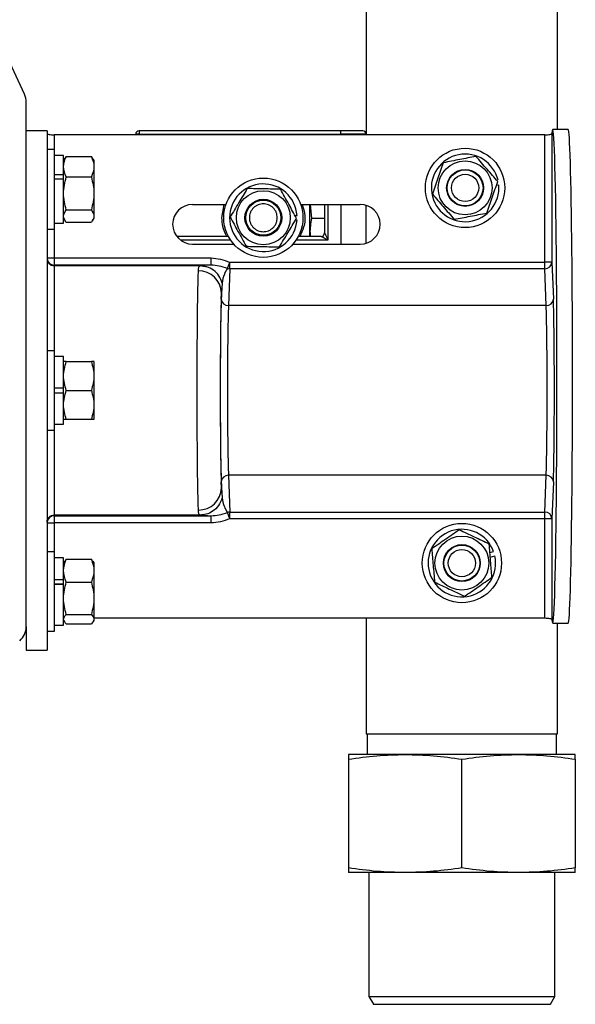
# Model space of a CAD drawing. Header units: millimetres. Extents: x -463 to 677, y -55 to 704.
# Tile 5 of 10: x 496 to 618, y -55 to 161. Entities that reach past the tile are written whole.
import ezdxf

# ---------------------------------------------------------------- set-up
doc = ezdxf.new("R2010")
doc.units = ezdxf.units.MM

msp = doc.modelspace()

# ---------------------------------------------------------------- linework, layer by layer
at = {"color": 7, "linetype": 'Continuous', "lineweight": 25}
for p, q in [((571.9244, 185.1922), (571.9244, 136.2116)), ((614.0844, 137.2472), (614.0844, 185.1922)), ((496.6236, 145.0411), (480.8256, 178.9202)), ((497.0044, 27.8402), (497.0044, 143.3236)), ((501.5764, 136.9736), (497.0044, 136.9736)), ((501.5764, 136.9736), (501.5764, 22.6736)), ((521.8864, 136.9736), (521.8864, 136.2116)), ((566.3364, 136.9736), (521.8864, 136.9736)), ((566.3364, 136.2116), (566.3364, 136.9736)), ((616.443, 137.2472), (613.014, 137.2472)), ((611.2684, 136.1085), (503.1639, 136.1085)), ((521.8864, 136.2116), (521.1244, 136.2116)), ((521.1244, 136.2116), (521.1244, 136.1085)), ((521.8864, 136.2116), (566.3364, 136.2116)), ((571.9244, 136.2116), (566.3364, 136.2116)), ((571.9244, 136.1085), (571.9244, 136.2116)), ((611.2684, 108.055), (611.2684, 136.1085)), ((612.8556, 136.3609), (612.8556, 108.055)), ((503.2274, 132.8334), (501.5764, 132.8334)), ((503.2274, 127.3388), (503.2274, 132.8334)), ((505.2086, 131.538), (503.2274, 131.538)), ((505.2086, 127.3118), (505.2086, 131.538)), ((505.5388, 130.9841), (505.2086, 130.4122)), ((505.7952, 131.353), (505.6215, 130.9364)), ((505.7952, 131.353), (511.353, 131.353)), ((511.5267, 130.9364), (511.353, 131.353)), ((511.9396, 130.4122), (511.6094, 130.9841)), ((511.9396, 126.4402), (511.9396, 130.4122)), ((503.2274, 115.3582), (503.2274, 127.3388)), ((505.2086, 127.3118), (503.2274, 127.3118)), ((503.2274, 126.392), (505.2086, 126.392)), ((505.2086, 126.8929), (505.2086, 127.3118)), ((505.2086, 126.4402), (505.2086, 126.8929)), ((505.2086, 116.6536), (505.2086, 126.392)), ((505.7952, 126.8172), (511.353, 126.8172)), ((511.9396, 117.7795), (511.9396, 126.4402)), ((600.6397, 125.0265), (601.1212, 125.1038)), ((505.7952, 119.5601), (511.353, 119.5601)), ((533.628, 120.7652), (541.014, 120.7652)), ((540.1187, 117.8474), (540.6156, 120.7652)), ((557.486, 120.7652), (570.6168, 120.7652)), ((559.4657, 113.7326), (559.4657, 120.7652)), ((559.9737, 117.6826), (559.6204, 120.7652)), ((562.7486, 120.7652), (562.7486, 114.52)), ((571.9244, 112.2344), (571.9244, 120.5648)), ((505.2086, 117.7795), (505.5388, 117.2074)), ((511.6093, 117.2074), (511.9396, 117.7795)), ((556.2318, 118.3427), (556.6757, 118.3427)), ((562.7486, 117.6826), (559.9737, 117.6826)), ((501.5764, 115.3582), (503.2274, 115.3582)), ((503.2274, 116.6536), (505.2086, 116.6536)), ((505.7952, 116.8387), (511.353, 116.8387)), ((541.5419, 113.7326), (530.1718, 113.7326)), ((561.9612, 113.7326), (556.958, 113.7326)), ((533.628, 112.034), (542.727, 112.034)), ((555.773, 112.034), (570.6168, 112.034)), ((501.5764, 108.9886), (503.1639, 108.9886)), ((503.1639, 108.9886), (503.1639, 107.4013)), ((503.1639, 108.9886), (537.7318, 108.9886)), ((537.7318, 107.4013), (537.7318, 108.9886)), ((503.1639, 107.4013), (503.1639, 107.2556)), ((537.7318, 107.4013), (503.1639, 107.4013)), ((535.309, 107.2556), (503.1639, 107.2556)), ((536.159, 107.1847), (535.2159, 107.24)), ((536.0639, 107.143), (535.3208, 107.2556)), ((541.3378, 106.7006), (541.8714, 108.055)), ((541.8714, 106.6131), (541.5644, 98.5104)), ((541.8714, 106.6131), (541.8714, 108.055)), ((541.8714, 108.055), (611.2684, 108.055)), ((611.2684, 106.6131), (541.8714, 106.6131)), ((612.8556, 108.055), (611.2684, 108.055)), ((611.2684, 106.6131), (611.2684, 108.055)), ((611.5754, 98.5104), (611.2684, 106.6131)), ((612.8556, 108.055), (613.1627, 99.9523)), ((540.1886, 103.4425), (540.0272, 101.2725)), ((539.9771, 99.9523), (540.0272, 101.2725)), ((611.5754, 98.5104), (541.5644, 98.5104)), ((503.2274, 88.5612), (501.5764, 88.5612)), ((503.2274, 79.8236), (503.2274, 88.5612)), ((505.2086, 87.2658), (503.2274, 87.2658)), ((505.2086, 80.3189), (505.2086, 87.2658)), ((505.7952, 86.1736), (511.353, 86.1736)), ((511.9396, 79.8236), (511.9396, 86.14)), ((505.2086, 80.3189), (503.2274, 80.3189)), ((505.2086, 79.3283), (505.2086, 80.3189)), ((503.2274, 71.086), (503.2274, 79.8236)), ((503.2274, 79.3283), (505.2086, 79.3283)), ((505.2086, 72.3814), (505.2086, 79.3283)), ((505.7952, 79.8236), (511.353, 79.8236)), ((511.9396, 73.5073), (511.9396, 79.8236)), ((503.2274, 72.3814), (505.2086, 72.3814)), ((505.7952, 73.4736), (511.353, 73.4736)), ((501.5764, 71.086), (503.2274, 71.086)), ((611.5754, 61.1368), (541.5644, 61.1368)), ((541.5644, 61.1368), (541.8714, 53.0341)), ((611.2684, 53.0341), (611.5754, 61.1368)), ((540.0272, 58.3747), (539.9771, 59.6949)), ((613.1627, 59.6949), (612.8556, 51.5922)), ((540.0272, 58.3747), (540.1886, 56.2048)), ((535.309, 52.3916), (503.1639, 52.3916)), ((503.1639, 52.3916), (503.1639, 52.2459)), ((503.1639, 52.2459), (537.7318, 52.2459)), ((503.1639, 52.2459), (503.1639, 50.6587)), ((535.2159, 52.4072), (536.159, 52.4625)), ((535.309, 52.3916), (535.2267, 52.4226)), ((537.7318, 50.6587), (537.7318, 52.2459)), ((541.8714, 51.5922), (541.3378, 52.9467)), ((541.8714, 53.0341), (611.2684, 53.0341)), ((541.8714, 51.5922), (541.8714, 53.0341)), ((611.2684, 51.5922), (611.2684, 53.0341)), ((501.5764, 50.6587), (503.1639, 50.6587)), ((537.7318, 50.6587), (503.1639, 50.6587)), ((611.2684, 51.5922), (541.8714, 51.5922)), ((611.2684, 29.6586), (611.2684, 51.5922)), ((612.8556, 51.5922), (611.2684, 51.5922)), ((612.8556, 51.5922), (612.8556, 29.3709)), ((503.2274, 44.289), (501.5764, 44.289)), ((503.2274, 38.024), (503.2274, 44.289)), ((599.1821, 44.1546), (599.9864, 44.3919)), ((599.2658, 43.1465), (600.2667, 43.4418)), ((505.2086, 42.9936), (503.2274, 42.9936)), ((505.2086, 38.1278), (505.2086, 42.9936)), ((505.4178, 42.2301), (505.2086, 41.8678)), ((505.7952, 42.6793), (505.5179, 42.1723)), ((505.7952, 42.6793), (511.353, 42.6793)), ((511.6303, 42.1723), (511.353, 42.6793)), ((511.9396, 41.8678), (511.7304, 42.2301)), ((511.9396, 37.3388), (511.9396, 41.8678)), ((505.2086, 38.1278), (503.2274, 38.1278)), ((503.2274, 26.8138), (503.2274, 38.024)), ((505.2086, 37.1897), (503.2274, 37.1897)), ((503.2274, 37.1777), (505.2086, 37.1777)), ((505.2086, 37.8084), (505.2086, 38.1278)), ((505.2086, 37.1897), (505.2086, 37.8084)), ((505.2086, 28.1092), (505.2086, 37.1777)), ((505.7952, 37.6263), (511.353, 37.6263)), ((511.9396, 29.2351), (511.9396, 37.3388)), ((505.7952, 30.4984), (511.353, 30.4984)), ((505.2086, 29.2351), (505.4178, 28.8726)), ((505.7952, 28.4235), (511.353, 28.4235)), ((511.7304, 28.8726), (511.9396, 29.2351)), ((611.2684, 29.6586), (511.9396, 29.6586)), ((571.9244, 29.6586), (571.9244, 4.1922)), ((613.014, 28.6082), (616.443, 28.6082)), ((614.0844, 4.1922), (614.0844, 28.6082)), ((497.0044, 27.8402), (497.0044, 22.6736)), ((501.5764, 26.8138), (503.2274, 26.8138)), ((503.2274, 28.1092), (505.2086, 28.1092)), ((497.0044, 22.6736), (501.5764, 22.6736)), ((571.9244, 4.1922), (593.0044, 4.1922)), ((572.1634, 4.1922), (572.1634, -0.3264)), ((593.0044, 4.1922), (614.0844, 4.1922)), ((613.8454, -0.3264), (613.8454, 4.1922)), ((580.5044, -0.3264), (568.0044, -0.3264)), ((568.0044, -1.3627), (568.0044, -25.2901)), ((605.5044, -0.3264), (580.5044, -0.3264)), ((593.0044, -25.2901), (593.0044, -1.3627)), ((618.0044, -0.3264), (605.5044, -0.3264)), ((618.0044, -1.3627), (618.0044, -25.2901)), ((580.5044, -26.3264), (568.0044, -26.3264)), ((572.5044, -26.3264), (572.5044, -53.5943)), ((605.5044, -26.3264), (580.5044, -26.3264)), ((618.0044, -26.3264), (605.5044, -26.3264)), ((613.5044, -53.5943), (613.5044, -26.3264)), ((572.5044, -53.5943), (573.5044, -55.3264)), ((572.5044, -53.5943), (575.2509, -53.5943)), ((575.2509, -53.5943), (613.5044, -53.5943)), ((612.5044, -55.3264), (613.5044, -53.5943)), ((573.5044, -55.3264), (576.1169, -55.3264)), ((576.1169, -55.3264), (612.5044, -55.3264))]:
    msp.add_line(p, q, dxfattribs=at)
at = {"color": 8, "linetype": 'Continuous', "lineweight": 25}
for p, q in [((503.1639, 136.1085), (503.1639, 132.8334)), ((521.8864, 136.1085), (521.8864, 136.2116)), ((566.3364, 136.2116), (566.3364, 136.1085)), ((563.536, 112.9452), (563.536, 120.7652)), ((566.3364, 120.7652), (566.3364, 112.034)), ((503.1639, 115.3582), (503.1639, 108.9886)), ((530.9586, 112.9452), (542.0171, 112.9452)), ((556.4828, 112.9452), (563.536, 112.9452)), ((503.1639, 107.2556), (503.1639, 88.5612)), ((503.1639, 71.086), (503.1639, 52.3916)), ((503.1639, 50.6587), (503.1639, 44.289))]:
    msp.add_line(p, q, dxfattribs=at)
at = {"color": 7, "linetype": 'Continuous', "lineweight": 25}
for centre, radius in [((593.7109, 124.4155), 8.7376), ((593.7109, 124.4155), 5.9366), ((593.7109, 124.4155), 4.064), ((593.7109, 124.4155), 3.95), ((549.25, 117.8474), 8.7376), ((593.7109, 124.4155), 3), ((549.25, 117.8474), 5.9366), ((549.25, 117.8474), 4.064), ((549.25, 117.8474), 3.8583), ((593.0044, 41.8155), 8.7376), ((593.0044, 41.8155), 5.9366), ((593.0044, 41.8155), 4.064), ((593.0044, 41.8155), 3.95), ((593.0044, 41.8155), 3)]:
    msp.add_circle(centre, radius, dxfattribs=at)
for centre, radius, start, end in [((492.9404, 143.3236), 4.064, 0, 25), ((521.8864, 136.2116), 0.762, 90, 180), ((571.1624, 136.2116), 0.762, 0, 90), ((593.7109, 124.4155), 7.4422, 12.938924, 5.306882), ((549.25, 117.8474), 7.4422, 3.816021, 356.183979), ((533.628, 116.3996), 4.3656, 90, 270), ((570.6168, 116.3996), 4.3656, 270, 90), ((561.9612, 114.52), 0.7874, 270, 0), ((503.1638, 108.9887), 1.5874, 180.004364, 270.004363), ((541.8821, 108.35), 1.7369, 251.735589, 269.646913), ((611.3253, 108.145), 1.533, 267.872791, 356.631923), ((535.0199, 101.1388), 5.009, 1.529893, 90.823801), ((541.5075, 100.0424), 1.533, 183.368077, 272.127209), ((611.6323, 100.0424), 1.533, 267.872791, 356.631923), ((541.5075, 59.6049), 1.533, 87.872791, 176.631923), ((611.6323, 59.6049), 1.533, 3.368077, 92.127209), ((535.0199, 58.5085), 5.009, 269.176199, 358.470107), ((503.1638, 50.6586), 1.5874, 89.995637, 179.995636), ((541.8821, 51.2972), 1.7369, 90.353087, 108.264411), ((611.3253, 51.5022), 1.533, 3.368077, 92.127209), ((593.0044, 41.8155), 7.4422, 20.254379, 12.622337), ((492.9404, 27.8402), 4.064, 310, 0)]:
    msp.add_arc(centre, radius, start, end, dxfattribs=at)
for centre, major_axis, ratio, start_param, end_param in [((613.014, 82.9277), (0, 54.3195), 0.01745506, 2.9738125, 6.45317259), ((616.443, 82.9277), (0, 54.3195), 0.01745506, 3.14159265, 6.28318531), ((541.6455, 107.1734), (6.6727, 0.0104), 0.04330213, 2.19750643, 2.8171628), ((540.1369, 79.8236), (0, 22.352), 0.01745506, 0.2852357, 2.85635695), ((540.139, 79.8236), (0, 22.1615), 0.01745506, 0.43165929, 2.70993336), ((613.0008, 79.8236), (0, 22.1615), 0.01745506, 3.57325195, 5.85152601), ((541.6455, 52.4738), (6.6727, -0.0104), 0.04330213, 3.46602251, 4.08567888)]:
    msp.add_ellipse(centre, major_axis=major_axis, ratio=ratio, start_param=start_param, end_param=end_param, dxfattribs=at)
for points, knots in [([(571.1624, 136.9736), (571.0979, 136.9736), (570.9988, 136.9736), (570.397, 136.9736), (569.7741, 136.9736), (569.001, 136.9736), (567.8774, 136.9736), (566.9435, 136.9736), (566.3364, 136.9736)], [0, 0, 0, 0, 0.239456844, 0.36836066, 0.5, 0.63163934, 0.760543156, 1, 1, 1, 1]), ([(501.5764, 136.365), (501.6, 136.3339), (501.6472, 136.2717), (502.0104, 136.1847), (502.4488, 136.134), (502.8495, 136.1117), (503.0592, 136.1096), (503.1639, 136.1085)], [0, 0, 0, 0, 0.24945392, 0.49895963, 0.748467, 0.87443435, 1, 1, 1, 1]), ([(611.2684, 136.1085), (611.4751, 136.1127), (611.8887, 136.1211), (612.4093, 136.1835), (612.7752, 136.2682), (612.8288, 136.33), (612.8556, 136.3609)], [0, 0, 0, 0, 0.24966347, 0.49949445, 0.74939706, 1, 1, 1, 1]), ([(505.7952, 126.8172), (505.512, 127.5717), (504.9444, 129.0835), (505.5113, 130.5955), (505.7952, 131.353)], [0, 0, 0, 0, 0.49906704, 1, 1, 1, 1]), ([(511.353, 131.353), (511.6362, 130.5985), (512.2037, 129.0867), (511.6369, 127.5747), (511.353, 126.8172)], [0, 0, 0, 0, 0.49906704, 1, 1, 1, 1]), ([(596.1039, 131.3464), (594.9255, 131.1183), (592.5265, 130.6541), (590.1263, 130.1896), (588.9051, 129.9533)], [0, 0, 0, 0, 0.49121246, 1, 1, 1, 1]), ([(600.9097, 125.8086), (600.123, 126.7151), (598.5215, 128.5606), (596.9191, 130.407), (596.1039, 131.3464)], [0, 0, 0, 0, 0.491212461, 1, 1, 1, 1]), ([(588.9051, 129.9533), (588.5134, 128.8187), (587.7159, 126.509), (586.9181, 124.1982), (586.5121, 123.0224)], [0, 0, 0, 0, 0.49121246, 1, 1, 1, 1]), ([(505.7952, 119.5601), (505.512, 120.7673), (504.9444, 123.1862), (505.5113, 125.6054), (505.7952, 126.8172)], [0, 0, 0, 0, 0.49906704, 1, 1, 1, 1]), ([(511.353, 126.8172), (511.6362, 125.6101), (512.2037, 123.1912), (511.6369, 120.772), (511.353, 119.5601)], [0, 0, 0, 0, 0.49906704, 1, 1, 1, 1]), ([(598.5168, 118.8777), (598.9085, 120.0123), (599.7059, 122.322), (600.5038, 124.6328), (600.9097, 125.8086)], [0, 0, 0, 0, 0.491212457, 1, 1, 1, 1]), ([(545.7026, 124.2646), (545.0833, 123.2364), (543.8223, 121.1434), (542.5608, 119.0493), (541.9189, 117.9839)], [0, 0, 0, 0, 0.49121246, 1, 1, 1, 1]), ([(553.0337, 124.1281), (551.8337, 124.1504), (549.3906, 124.1959), (546.9463, 124.2414), (545.7026, 124.2646)], [0, 0, 0, 0, 0.491212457, 1, 1, 1, 1]), ([(556.5811, 117.7109), (556.0004, 118.7614), (554.8182, 120.8999), (553.6355, 123.0395), (553.0337, 124.1281)], [0, 0, 0, 0, 0.49121246, 1, 1, 1, 1]), ([(586.5121, 123.0224), (587.2988, 122.1159), (588.9004, 120.2704), (590.5027, 118.424), (591.318, 117.4846)], [0, 0, 0, 0, 0.49121246, 1, 1, 1, 1]), ([(505.7952, 116.8387), (505.5115, 117.2924), (504.9444, 118.1995), (505.5117, 119.1067), (505.7952, 119.5601)], [0, 0, 0, 0, 0.50014664, 1, 1, 1, 1]), ([(511.353, 119.5601), (511.6365, 119.1067), (512.2037, 118.1995), (511.6366, 117.2924), (511.353, 116.8387)], [0, 0, 0, 0, 0.49985336, 1, 1, 1, 1]), ([(552.3208, 117.8474), (552.2796, 117.4613), (552.2159, 116.8649), (551.8335, 116.1491), (551.4366, 115.6611), (550.948, 115.2618), (550.2323, 114.8916), (549.25, 114.702), (548.2675, 114.8917), (547.5517, 115.2619), (547.0637, 115.6614), (546.6644, 116.1493), (546.2942, 116.8651), (546.1046, 117.8474), (546.2942, 118.8299), (546.6645, 119.5457), (547.0639, 120.0337), (547.5518, 120.433), (548.2677, 120.8032), (549.25, 120.9928), (550.2325, 120.8032), (550.9482, 120.4329), (551.4368, 120.0335), (551.8336, 119.5456), (552.2159, 118.8297), (552.2796, 118.2336), (552.3208, 117.8474)], [0, 0, 0, 0, 0.05986074, 0.09244431, 0.12500001, 0.15758357, 0.19013926, 0.25, 0.30986074, 0.34244431, 0.37500001, 0.40758357, 0.44013926, 0.5, 0.55986074, 0.59244431, 0.62500001, 0.65758357, 0.69013926, 0.75, 0.80986074, 0.84244431, 0.87500001, 0.90758357, 0.94013926, 1, 1, 1, 1]), ([(557.7804, 120.7652), (557.9992, 120.121), (558.5478, 118.5058), (558.3788, 115.9669), (557.6051, 114.3895), (557.2829, 113.7326)], [0, 0, 0, 0, 0.279115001, 0.699809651, 1, 1, 1, 1]), ([(541.1996, 113.7326), (540.8485, 114.4538), (540.2136, 115.7575), (540.148, 117.2019), (540.1187, 117.8474)], [0, 0, 0, 0, 0.55312094, 1, 1, 1, 1]), ([(541.9189, 117.9839), (542.4996, 116.9334), (543.6817, 114.7949), (544.8645, 112.6554), (545.4662, 111.5668)], [0, 0, 0, 0, 0.49121246, 1, 1, 1, 1]), ([(552.7973, 111.4303), (553.4167, 112.4584), (554.6776, 114.5514), (555.9392, 116.6455), (556.5811, 117.7109)], [0, 0, 0, 0, 0.49121246, 1, 1, 1, 1]), ([(559.6986, 113.7326), (559.6663, 113.9722), (559.4884, 115.2884), (559.7554, 116.6054), (559.9737, 117.6826)], [0, 0, 0, 0, 0.18199117, 1, 1, 1, 1]), ([(591.318, 117.4846), (592.4964, 117.7127), (594.8954, 118.1769), (597.2956, 118.6414), (598.5168, 118.8777)], [0, 0, 0, 0, 0.49121246, 1, 1, 1, 1]), ([(563.536, 112.9452), (563.342, 113.0422), (562.9625, 113.232), (562.515, 113.4556), (562.2248, 113.601), (562.0743, 113.676), (561.996, 113.7153), (561.9654, 113.7305), (561.9626, 113.7319), (561.9612, 113.7326)], [0, 0, 0, 0, 0.31412586, 0.61456609, 0.74193284, 0.84486736, 0.92724924, 0.96434174, 1, 1, 1, 1]), ([(562.7486, 114.52), (562.7493, 114.5186), (562.7507, 114.5158), (562.766, 114.4852), (562.8052, 114.407), (562.8802, 114.2565), (563.0256, 113.9663), (563.2492, 113.5188), (563.439, 113.1392), (563.536, 112.9452)], [0, 0, 0, 0, 0.03565519, 0.07274672, 0.15513223, 0.25805414, 0.38543363, 0.685874, 1, 1, 1, 1]), ([(545.4662, 111.5668), (546.6663, 111.5444), (549.1094, 111.4989), (551.5537, 111.4534), (552.7973, 111.4303)], [0, 0, 0, 0, 0.49121246, 1, 1, 1, 1]), ([(501.5764, 108.8431), (501.5857, 108.7122), (501.6031, 108.4683), (501.7528, 108.0768), (501.9846, 107.7514), (502.2856, 107.5089), (502.6544, 107.3102), (502.9621, 107.2772), (503.1639, 107.2556)], [0, 0, 0, 0, 0.15756718, 0.29365769, 0.50058028, 0.6311938, 0.75815216, 1, 1, 1, 1]), ([(537.7318, 108.9886), (538.4423, 108.9312), (539.8664, 108.8161), (541.2021, 108.3091), (541.8714, 108.055)], [0, 0, 0, 0, 0.49892094, 1, 1, 1, 1]), ([(534.9479, 106.1472), (534.9593, 106.3447), (534.9786, 106.683), (535.0315, 107.0153), (535.1229, 107.2185), (535.2491, 107.2437), (535.309, 107.2556)], [0, 0, 0, 0, 0.29193936, 0.49996107, 0.76290088, 1, 1, 1, 1]), ([(535.309, 107.2556), (535.3112, 107.2556), (535.3152, 107.2556), (535.3191, 107.2556), (535.3208, 107.2556)], [0, 0, 0, 0, 0.560004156, 1, 1, 1, 1]), ([(541.3378, 106.7006), (540.7254, 106.8974), (539.5584, 107.2726), (538.3202, 107.3598), (537.7318, 107.4013)], [0, 0, 0, 0, 0.52480318, 1, 1, 1, 1]), ([(541.3378, 106.7006), (541.0853, 106.2798), (540.4391, 105.203), (540.2834, 104.109), (540.1886, 103.4425)], [0, 0, 0, 0, 0.3907231, 1, 1, 1, 1]), ([(534.9479, 53.5), (534.9256, 54.0589), (534.8816, 55.1565), (534.8249, 57.7886), (534.7765, 60.9156), (534.7369, 64.4522), (534.7061, 68.2288), (534.684, 72.1146), (534.6707, 75.9916), (534.666, 79.8236), (534.6707, 83.6556), (534.684, 87.5326), (534.7061, 91.4185), (534.7369, 95.195), (534.7765, 98.7316), (534.8249, 101.8586), (534.8816, 104.4908), (534.9256, 105.5884), (534.9479, 106.1472)], [0, 0, 0, 0, 0.07150795, 0.14044335, 0.20680555, 0.27059399, 0.33180811, 0.39044743, 0.44651152, 0.5, 0.55348848, 0.60955257, 0.66819189, 0.72940601, 0.79319445, 0.85955665, 0.92849205, 1, 1, 1, 1]), ([(541.5644, 98.5104), (541.5464, 98.0126), (541.511, 97.0309), (541.4655, 95.0485), (541.4266, 92.8122), (541.3949, 90.3596), (541.3702, 87.7747), (541.3525, 85.1226), (541.3419, 82.4649), (541.3382, 79.8236), (541.3419, 77.1824), (541.3525, 74.5246), (541.3702, 71.8725), (541.3949, 69.2876), (541.4266, 66.835), (541.4655, 64.5987), (541.511, 62.6163), (541.5464, 61.6346), (541.5644, 61.1368)], [0, 0, 0, 0, 0.06928969, 0.1366396, 0.20204963, 0.2655197, 0.32704976, 0.38663981, 0.44428986, 0.5, 0.55571014, 0.61336019, 0.67295024, 0.7344803, 0.79795037, 0.8633604, 0.93071031, 1, 1, 1, 1]), ([(611.5754, 61.1368), (611.5934, 61.6346), (611.6288, 62.6163), (611.6743, 64.5987), (611.7132, 66.835), (611.7449, 69.2876), (611.7696, 71.8725), (611.7873, 74.5246), (611.7979, 77.1824), (611.8016, 79.8236), (611.7979, 82.4649), (611.7873, 85.1226), (611.7696, 87.7747), (611.7449, 90.3596), (611.7132, 92.8122), (611.6743, 95.0485), (611.6288, 97.0309), (611.5934, 98.0126), (611.5754, 98.5104)], [0, 0, 0, 0, 0.06928969, 0.1366396, 0.20204963, 0.2655197, 0.32704976, 0.38663981, 0.44428986, 0.5, 0.55571014, 0.61336019, 0.67295024, 0.7344803, 0.79795037, 0.8633604, 0.93071031, 1, 1, 1, 1]), ([(505.7952, 86.1736), (505.4172, 86.1736), (505.0391, 86.1736), (505.2281, 86.1736), (505.2282, 86.1736)], [0, 0, 0, 0, 0.999705, 1, 1, 1, 1]), ([(505.7952, 79.8236), (505.512, 80.8799), (504.9444, 82.9964), (505.5113, 85.1132), (505.7952, 86.1736)], [0, 0, 0, 0, 0.49906704, 1, 1, 1, 1]), ([(511.353, 86.1736), (511.6362, 85.1173), (512.2037, 83.0008), (511.6369, 80.884), (511.353, 79.8236)], [0, 0, 0, 0, 0.49906704, 1, 1, 1, 1]), ([(511.92, 86.1736), (511.9201, 86.1736), (512.1091, 86.1736), (511.731, 86.1736), (511.353, 86.1736)], [0, 0, 0, 0, 0.000295, 1, 1, 1, 1]), ([(505.7952, 73.4736), (505.512, 74.5299), (504.9444, 76.6464), (505.5113, 78.7632), (505.7952, 79.8236)], [0, 0, 0, 0, 0.49906704, 1, 1, 1, 1]), ([(511.353, 79.8236), (511.6362, 78.7673), (512.2037, 76.6508), (511.6369, 74.534), (511.353, 73.4736)], [0, 0, 0, 0, 0.499067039, 1, 1, 1, 1]), ([(505.2282, 73.4736), (505.2281, 73.4736), (505.0391, 73.4736), (505.4172, 73.4736), (505.7952, 73.4736)], [0, 0, 0, 0, 0.000295, 1, 1, 1, 1]), ([(511.353, 73.4736), (511.731, 73.4736), (512.1091, 73.4736), (511.9201, 73.4736), (511.92, 73.4736)], [0, 0, 0, 0, 0.999705, 1, 1, 1, 1]), ([(540.1886, 56.2048), (539.9621, 55.6018), (539.5202, 54.4256), (538.1801, 53.1926), (536.7336, 52.5046), (535.762, 52.4269), (535.3208, 52.3916)], [0, 0, 0, 0, 0.28685391, 0.55956959, 0.80004976, 1, 1, 1, 1]), ([(540.1886, 56.2048), (540.2834, 55.5382), (540.4391, 54.4442), (541.0853, 53.3674), (541.3378, 52.9467)], [0, 0, 0, 0, 0.6092769, 1, 1, 1, 1]), ([(501.5764, 50.8041), (501.5866, 50.9408), (501.6053, 51.1926), (501.7603, 51.5823), (501.991, 51.9012), (502.2869, 52.1393), (502.656, 52.3374), (502.963, 52.3702), (503.1639, 52.3916)], [0, 0, 0, 0, 0.16452458, 0.30293406, 0.50059739, 0.63203366, 0.7592611, 1, 1, 1, 1]), ([(535.3208, 52.3916), (535.3186, 52.3916), (535.3147, 52.3916), (535.3107, 52.3916), (535.309, 52.3916)], [0, 0, 0, 0, 0.55999599, 1, 1, 1, 1]), ([(537.7318, 52.2459), (538.3199, 52.2874), (539.5582, 52.3746), (540.7251, 52.7497), (541.3378, 52.9467)], [0, 0, 0, 0, 0.47497219, 1, 1, 1, 1]), ([(541.8714, 51.5922), (541.2019, 51.3383), (539.866, 50.8315), (538.442, 50.7162), (537.7318, 50.6587)], [0, 0, 0, 0, 0.50123089, 1, 1, 1, 1]), ([(592.3981, 49.1227), (591.4118, 48.4387), (589.4039, 47.0461), (587.3951, 45.6529), (586.373, 44.944)], [0, 0, 0, 0, 0.49121246, 1, 1, 1, 1]), ([(599.0295, 45.9942), (597.9439, 46.5063), (595.734, 47.5489), (593.523, 48.592), (592.3981, 49.1227)], [0, 0, 0, 0, 0.49121246, 1, 1, 1, 1]), ([(599.6358, 38.687), (599.5366, 39.8831), (599.3345, 42.3183), (599.1323, 44.7546), (599.0295, 45.9942)], [0, 0, 0, 0, 0.49121246, 1, 1, 1, 1]), ([(586.373, 44.944), (586.4722, 43.7479), (586.6743, 41.3127), (586.8764, 38.8764), (586.9793, 37.6368)], [0, 0, 0, 0, 0.49121246, 1, 1, 1, 1]), ([(505.7952, 37.6263), (505.512, 38.4669), (504.9444, 40.1511), (505.5113, 41.8355), (505.7952, 42.6793)], [0, 0, 0, 0, 0.49906704, 1, 1, 1, 1]), ([(511.353, 42.6793), (511.6362, 41.8388), (512.2037, 40.1546), (511.6369, 38.4701), (511.353, 37.6263)], [0, 0, 0, 0, 0.49906704, 1, 1, 1, 1]), ([(505.7952, 30.4984), (505.512, 31.6841), (504.9444, 34.0599), (505.5113, 36.4361), (505.7952, 37.6263)], [0, 0, 0, 0, 0.49906704, 1, 1, 1, 1]), ([(511.353, 37.6263), (511.6362, 36.4407), (512.2037, 34.0648), (511.6369, 31.6887), (511.353, 30.4984)], [0, 0, 0, 0, 0.49906704, 1, 1, 1, 1]), ([(586.9793, 37.6368), (588.0648, 37.1247), (590.2748, 36.0821), (592.4858, 35.039), (593.6107, 34.5083)], [0, 0, 0, 0, 0.491212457, 1, 1, 1, 1]), ([(593.6107, 34.5083), (594.597, 35.1923), (596.6049, 36.5849), (598.6137, 37.9781), (599.6358, 38.687)], [0, 0, 0, 0, 0.491212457, 1, 1, 1, 1]), ([(505.7952, 28.4235), (505.5115, 28.7694), (504.9444, 29.4611), (505.5117, 30.1527), (505.7952, 30.4984)], [0, 0, 0, 0, 0.50014664, 1, 1, 1, 1]), ([(511.353, 30.4984), (511.6365, 30.1527), (512.2037, 29.4611), (511.6366, 28.7694), (511.353, 28.4235)], [0, 0, 0, 0, 0.49985336, 1, 1, 1, 1]), ([(612.8556, 29.3709), (612.8291, 29.4062), (612.7761, 29.4766), (612.4121, 29.573), (611.8914, 29.6442), (611.4763, 29.6538), (611.2684, 29.6586)], [0, 0, 0, 0, 0.249790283, 0.499604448, 0.749405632, 1, 1, 1, 1]), ([(568.0044, -1.3627), (570.0758, -1.0689), (574.2274, -0.48), (578.4092, -0.3777), (580.5044, -0.3264)], [0, 0, 0, 0, 0.49896317, 1, 1, 1, 1]), ([(568.0044, -0.3264), (568.0044, -0.3772), (568.0044, -0.4791), (568.0044, -1.0677), (568.0044, -1.3627)], [0, 0, 0, 0, 0.498790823, 1, 1, 1, 1]), ([(580.5044, -0.3264), (582.5902, -0.3772), (586.772, -0.4791), (590.9236, -1.0677), (593.0044, -1.3627)], [0, 0, 0, 0, 0.49879082, 1, 1, 1, 1]), ([(593.0044, -1.3627), (595.0758, -1.0689), (599.2274, -0.48), (603.4092, -0.3777), (605.5044, -0.3264)], [0, 0, 0, 0, 0.49896317, 1, 1, 1, 1]), ([(605.5044, -0.3264), (607.5902, -0.3772), (611.772, -0.4791), (615.9236, -1.0677), (618.0044, -1.3627)], [0, 0, 0, 0, 0.49879082, 1, 1, 1, 1]), ([(618.0044, -1.3627), (618.0044, -1.0689), (618.0044, -0.48), (618.0044, -0.3777), (618.0044, -0.3264)], [0, 0, 0, 0, 0.498963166, 1, 1, 1, 1]), ([(580.5044, -26.3264), (578.4186, -26.2756), (574.2368, -26.1737), (570.0852, -25.5851), (568.0044, -25.2901)], [0, 0, 0, 0, 0.49879082, 1, 1, 1, 1]), ([(568.0044, -25.2901), (568.0044, -25.5839), (568.0044, -26.1728), (568.0044, -26.2751), (568.0044, -26.3264)], [0, 0, 0, 0, 0.49896316, 1, 1, 1, 1]), ([(593.0044, -25.2901), (590.9329, -25.5839), (586.7814, -26.1728), (582.5996, -26.2751), (580.5044, -26.3264)], [0, 0, 0, 0, 0.498963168, 1, 1, 1, 1]), ([(605.5044, -26.3264), (603.4186, -26.2756), (599.2368, -26.1737), (595.0852, -25.5851), (593.0044, -25.2901)], [0, 0, 0, 0, 0.49879083, 1, 1, 1, 1]), ([(618.0044, -25.2901), (615.9329, -25.5839), (611.7814, -26.1728), (607.5996, -26.2751), (605.5044, -26.3264)], [0, 0, 0, 0, 0.49896316, 1, 1, 1, 1]), ([(618.0044, -26.3264), (618.0044, -26.2756), (618.0044, -26.1737), (618.0044, -25.5851), (618.0044, -25.2901)], [0, 0, 0, 0, 0.49879082, 1, 1, 1, 1])]:
    msp.add_open_spline(points, degree=3, knots=knots, dxfattribs=at)
at = {"color": 8, "linetype": 'Continuous', "lineweight": 25}
for points, knots in [([(540.1886, 103.4425), (539.9866, 103.9968), (539.5816, 105.1085), (538.3272, 106.3377), (537.0929, 107.0299), (536.3042, 107.1166), (536.0639, 107.143)], [0, 0, 0, 0, 0.29661721, 0.59492334, 0.87659285, 1, 1, 1, 1]), ([(535.2267, 52.4226), (535.1973, 52.43), (535.1032, 52.4539), (535.0326, 52.6342), (534.9783, 52.9635), (534.9591, 53.3022), (534.9479, 53.5)], [0, 0, 0, 0, 0.13532102, 0.43334584, 0.66909957, 1, 1, 1, 1])]:
    msp.add_open_spline(points, degree=3, knots=knots, dxfattribs=at)

doc.saveas('drawing.dxf')
